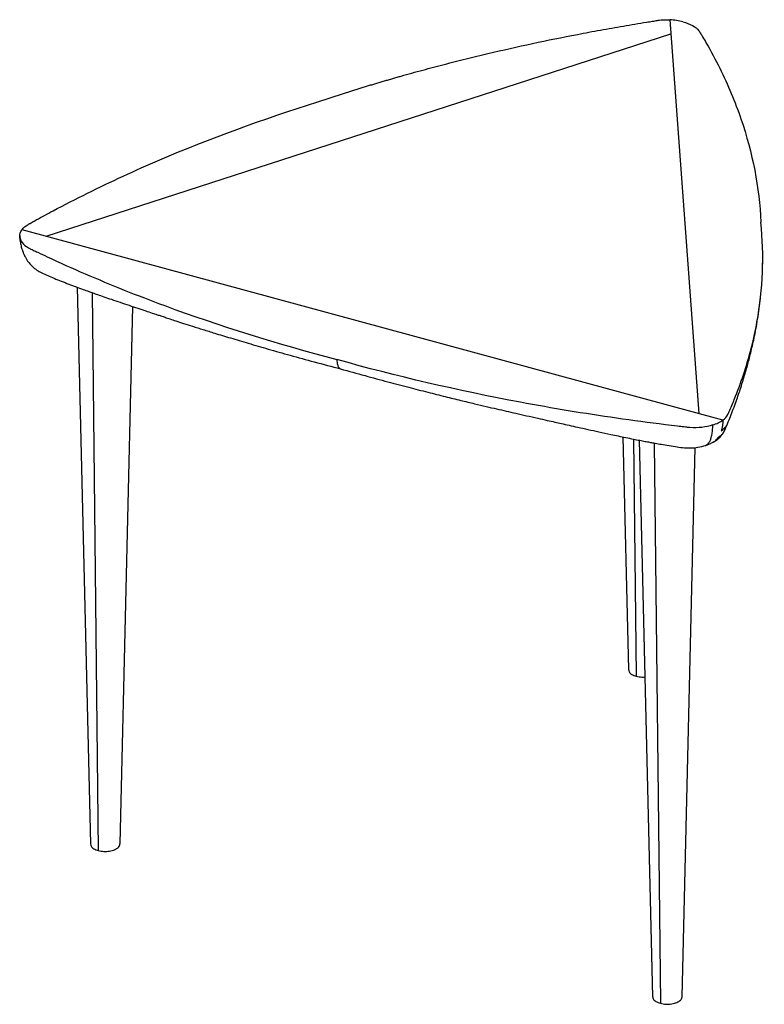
# Paper-space layout '_Trimetric' of a CAD drawing. Header units: millimetres. Extents: x -268 to 159, y -12 to 554.
import ezdxf

# ---------------------------------------------------------------- set-up
doc = ezdxf.new("R2010")
doc.units = ezdxf.units.MM

psp = doc.layouts.new('_Trimetric')

# ---------------------------------------------------------------- linework, layer by layer
at = {"color": 7, "linetype": 'Continuous', "lineweight": 25}
for p, q in [((105.04, 553.78), (121.76, 327.54)), ((-253.23, 429.46), (105.64, 545.76)), ((135.56, 323.79), (-267.02, 433.2)), ((-268.1, 427.33), (-268.22, 429.16)), ((-268.05, 426.68), (-268.04, 426.55)), ((158.3, 409.91), (158.46, 416.72)), ((-235.35, 400.13), (-227.75, 80.34)), ((-226.81, 397.04), (-223.22, 76.53)), ((-210.75, 80.34), (-203.42, 389.03)), ((78.09, 314.16), (81.27, 180.49)), ((84.27, 312.9), (85.8, 176.68)), ((87.56, 312.25), (95.16, -7.42)), ((96.08, 310.65), (99.69, -11.23)), ((112.16, -7.42), (119.65, 308.07))]:
    psp.add_line(p, q, dxfattribs=at)
for points, knots in [([(-97.09, 506.67), (-96.31, 506.93), (-94.74, 507.45), (-92.39, 508.23), (-90.03, 509), (-87.67, 509.77), (-85.3, 510.54), (-82.93, 511.3), (-80.55, 512.05), (-78.17, 512.8), (-75.78, 513.55), (-73.38, 514.29), (-70.98, 515.03), (-68.58, 515.76), (-66.17, 516.49), (-63.76, 517.21), (-61.34, 517.93), (-58.91, 518.64), (-56.48, 519.35), (-54.05, 520.06), (-51.61, 520.76), (-45.91, 522.38), (-36.9, 524.88), (-24.51, 528.17), (-12, 531.35), (4.82, 535.42), (26.11, 540.22), (47.73, 544.61), (65.2, 547.88), (76.2, 549.82), (85.04, 551.32), (90.03, 552.13), (93.36, 552.67), (95.02, 552.93), (96.5, 553.16), (97.61, 553.34), (98.72, 553.51), (100.03, 553.67), (101.43, 553.77), (102.55, 553.81), (103.38, 553.82), (104.21, 553.81), (104.77, 553.79), (105.04, 553.78)], [0, 0, 0, 0, 0.012537, 0.025072, 0.037606, 0.050138, 0.062669, 0.075199, 0.087728, 0.100256, 0.112783, 0.12531, 0.137836, 0.150362, 0.162889, 0.175415, 0.187942, 0.20047, 0.212998, 0.225527, 0.238057, 0.250588, 0.313142, 0.375669, 0.438191, 0.500729, 0.625757, 0.750771, 0.813322, 0.875874, 0.907169, 0.938465, 0.946291, 0.954118, 0.961841, 0.967058, 0.96977, 0.977438, 0.98508, 0.988813, 0.992539, 0.996265, 1, 1, 1, 1]), ([(112.64, 552.59), (116.67, 551.55), (120.17, 549.67), (121.94, 547.22), (122.13, 546.92), (122.22, 546.78), (122.49, 546.33), (123.03, 545.44), (124.28, 543.36), (128.12, 536.81), (136.47, 521.23), (150.73, 487.21), (156.49, 457.45), (157.4, 437.51)], [0, 0, 0, 0, 0.0625, 0.066406, 0.066406, 0.070313, 0.070313, 0.078125, 0.09375, 0.125, 0.25, 0.5, 1, 1, 1, 1]), ([(-267.02, 433.2), (-266.24, 434.26), (-265.08, 435.27), (-263.36, 436.27), (-263.16, 436.38), (-262.77, 436.6), (-262.18, 436.93), (-260.8, 437.71), (-256.45, 440.12), (-246.03, 445.77), (-222.98, 457.6), (-174.45, 479.94), (-128.94, 496.67), (-97.09, 506.67)], [0, 0, 0, 0, 0.03125, 0.03125, 0.035156, 0.035156, 0.039062, 0.046875, 0.0625, 0.125, 0.25, 0.5, 1, 1, 1, 1]), ([(135.56, 323.79), (136.81, 324.72), (137.77, 325.78), (138.41, 327.08), (138.47, 327.23), (138.61, 327.52), (138.8, 327.96), (139.26, 328.98), (140.67, 332.19), (143.85, 339.81), (149.81, 356.29), (158.21, 389.53), (159.36, 418.32), (157.4, 437.51)], [0, 0, 0, 0, 0.03125, 0.03125, 0.035156, 0.035156, 0.039062, 0.046875, 0.0625, 0.125, 0.25, 0.5, 1, 1, 1, 1]), ([(-268.25, 429.93), (-268.24, 429.4), (-268.24, 428.4), (-268.13, 427.41), (-268.08, 426.94)], [0, 0, 0, 0, 0.531597, 1, 1, 1, 1]), ([(-268.22, 429.16), (-268.14, 426.84), (-266.36, 424.4), (-262.83, 422.52), (-262.41, 422.3), (-262.18, 422.2), (-261.52, 421.88), (-260.2, 421.24), (-257.1, 419.76), (-247.29, 415.14), (-223.63, 404.52), (-170.25, 383.18), (-120.65, 367.63), (-86.14, 358.58)], [0, 0, 0, 0, 0.0625, 0.066406, 0.066406, 0.070312, 0.070312, 0.078125, 0.09375, 0.125, 0.25, 0.5, 1, 1, 1, 1]), ([(-268.13, 427.33), (-268.03, 426.41), (-267.82, 424.58), (-267.1, 421.89), (-266.19, 419.49), (-265.2, 417.48), (-264.27, 415.9), (-263.21, 414.31), (-261.85, 412.75), (-260.2, 411.23), (-258.2, 409.73), (-255.56, 408.26), (-252.15, 406.79), (-248.44, 405.2), (-244.39, 403.57), (-240.21, 401.95), (-236.01, 400.36), (-232.19, 398.96), (-228.96, 397.8), (-226.26, 396.84), (-223.37, 395.83), (-219.81, 394.59), (-215.45, 393.09), (-210.65, 391.46), (-205.63, 389.77), (-200.67, 388.11), (-196.24, 386.63), (-192.58, 385.41), (-189.69, 384.45), (-187.18, 383.62), (-184.72, 382.8), (-181.89, 381.87), (-178.35, 380.71), (-174.03, 379.31), (-168.82, 377.65), (-162.86, 375.77), (-155.62, 373.53), (-146.96, 370.89), (-136.74, 367.85), (-125.32, 364.53), (-112.69, 360.97), (-98.83, 357.15), (-89.09, 354.58), (-84.03, 353.24)], [0, 0, 0, 0, 0.011936, 0.02392, 0.035161, 0.044772, 0.052539, 0.058854, 0.069276, 0.078559, 0.088498, 0.103782, 0.121449, 0.141101, 0.16277, 0.186509, 0.209297, 0.231547, 0.248819, 0.262036, 0.276674, 0.297181, 0.321624, 0.350276, 0.379472, 0.407139, 0.433247, 0.454667, 0.471483, 0.483241, 0.495888, 0.5109, 0.528277, 0.551798, 0.578668, 0.609249, 0.643618, 0.689482, 0.740739, 0.797403, 0.85949, 0.927017, 1, 1, 1, 1]), ([(-268.03, 426.56), (-268.04, 426.62), (-268.08, 426.76), (-268.08, 426.9), (-268.08, 426.97)], [0, 0, 0, 0, 0.453416, 1, 1, 1, 1]), ([(130.03, 311.14), (130.17, 311.21), (130.88, 311.55), (131.89, 312.26), (133.04, 313.17), (133.88, 313.96), (134.57, 314.72), (135.43, 315.79), (136.4, 317.43), (137.31, 319.6), (138.62, 322.63), (139.95, 325.98), (141.6, 330.26), (143.13, 334.44), (144.54, 338.5), (145.9, 342.57), (147.17, 346.61), (148.36, 350.58), (149.41, 354.24), (150.4, 357.87), (151.36, 361.6), (152.33, 365.61), (153.31, 370), (154.32, 374.99), (155.32, 380.51), (156.25, 386.56), (156.87, 391.02), (157.11, 393.51), (157.14, 393.8)], [0, 0, 0, 0, 0.003363, 0.016873, 0.027159, 0.036013, 0.042412, 0.049656, 0.066902, 0.086811, 0.108087, 0.155007, 0.204842, 0.25666, 0.304957, 0.34809, 0.398492, 0.444539, 0.490673, 0.534274, 0.581975, 0.633775, 0.690412, 0.755094, 0.82821, 0.904891, 0.989104, 1, 1, 1, 1]), ([(129.75, 321), (125.98, 319.72), (121.08, 319.1), (116.07, 319.54), (115.48, 319.6), (115.18, 319.64), (114.3, 319.74), (112.53, 319.94), (108.41, 320.42), (95.47, 321.99), (65.1, 326.05), (0.77, 336.71), (-52.15, 349.02), (-86.14, 358.58)], [0, 0, 0, 0, 0.0625, 0.066406, 0.066406, 0.070313, 0.070313, 0.078125, 0.09375, 0.125, 0.25, 0.5, 1, 1, 1, 1]), ([(-86.14, 358.58), (-86.12, 358.01), (-86.09, 356.99), (-85.8, 355.43), (-85.23, 354.07), (-84.55, 353.37), (-84.1, 353.28), (-84.05, 353.27)], [0, 0, 0, 0, 0.202321, 0.368011, 0.662534, 0.955814, 1, 1, 1, 1]), ([(-84.05, 353.25), (-79.38, 351.94), (-70.41, 349.44), (-57.34, 345.91), (-45.3, 342.74), (-34.27, 339.91), (-24.3, 337.41), (-15.35, 335.21), (-7.51, 333.32), (-0.63, 331.69), (5.39, 330.29), (11.05, 328.98), (16.77, 327.68), (22.84, 326.32), (28.87, 324.97), (34.34, 323.74), (38.88, 322.73), (43.03, 321.8), (47.41, 320.82), (52.49, 319.69), (58.24, 318.42), (64.58, 317.03), (70.39, 315.78), (75.53, 314.69), (79.82, 313.8), (83.96, 312.96), (87.67, 312.23), (90.75, 311.64), (93.39, 311.14), (96.16, 310.63), (99.5, 310.03), (103.66, 309.31), (108.05, 308.62), (112.37, 307.89), (116.76, 307.7), (121.35, 308.09), (124.22, 308.89), (125.68, 309.31)], [0, 0, 0, 0, 0.07071, 0.135914, 0.195627, 0.249865, 0.298646, 0.341981, 0.380488, 0.412456, 0.441261, 0.467033, 0.493471, 0.52226, 0.552171, 0.577527, 0.598112, 0.615248, 0.635447, 0.658996, 0.685717, 0.715126, 0.747138, 0.766593, 0.786891, 0.807038, 0.824344, 0.838702, 0.85015, 0.861458, 0.87769, 0.897209, 0.919985, 0.939026, 0.958754, 0.979021, 1, 1, 1, 1]), ([(135.56, 323.79), (135.55, 323.66), (135.55, 323.39), (135.54, 322.98), (135.52, 322.58), (135.49, 322.05), (135.43, 321.39), (135.33, 320.62), (135.2, 319.85), (135.05, 319.1), (134.86, 318.35), (134.71, 317.86), (134.64, 317.61)], [0, 0, 0, 0, 0.062537, 0.125287, 0.188059, 0.250593, 0.374369, 0.499998, 0.622641, 0.749398, 0.871345, 1, 1, 1, 1]), ([(128.04, 311.57), (128.15, 311.81), (128.37, 312.32), (128.72, 313.28), (129.05, 314.47), (129.35, 315.85), (129.56, 317.3), (129.64, 318.21), (129.73, 319.52), (129.75, 320.3), (129.75, 321)], [0, 0, 0, 0, 0.125, 0.25, 0.375, 0.5, 0.625, 0.75, 0.75, 1, 1, 1, 1]), ([(137.02, 319.88), (136.98, 319.74), (136.89, 319.43), (136.74, 318.95), (136.55, 318.43), (136.35, 317.9), (136.14, 317.4), (135.92, 316.93), (135.7, 316.47), (135.53, 316.17), (135.45, 316.02)], [0, 0, 0, 0, 0.104859, 0.224628, 0.356962, 0.498942, 0.628187, 0.749798, 0.876621, 1, 1, 1, 1]), ([(125.58, 309.31), (126.02, 309.47), (127.01, 309.81), (127.67, 310.94), (128.04, 311.57)], [0, 0, 0, 0, 0.4440473, 1, 1, 1, 1]), ([(125.59, 309.28), (126.41, 309.54), (128, 310.06), (129.44, 310.83), (130.13, 311.2)], [0, 0, 0, 0, 0.518781, 1, 1, 1, 1]), ([(129.99, 311.23), (130.31, 311.37), (131.54, 311.9), (132.3, 313), (132.87, 313.81)], [0, 0, 0, 0, 0.257843, 1, 1, 1, 1]), ([(135.45, 316.02), (135.39, 315.95), (135.28, 315.82), (135.1, 315.62), (134.91, 315.42), (134.72, 315.23), (134.51, 315.04), (134.3, 314.86), (134.08, 314.67), (133.85, 314.49), (133.62, 314.32), (133.38, 314.14), (133.13, 313.97), (132.96, 313.86), (132.87, 313.81)], [0, 0, 0, 0, 0.085039, 0.169702, 0.254013, 0.33799, 0.421654, 0.505022, 0.588114, 0.670947, 0.753536, 0.835898, 0.918048, 1, 1, 1, 1]), ([(81.4, 180.5), (81.43, 180.08), (81.49, 179.09), (83.05, 177.65), (84.89, 177), (85.8, 176.68)], [0, 0, 0, 0, 0.268358, 0.634179, 1, 1, 1, 1]), ([(85.8, 176.68), (86.85, 176.44), (88.47, 176.08), (90.19, 176.23), (90.79, 176.29)], [0, 0, 0, 0, 0.645296, 1, 1, 1, 1]), ([(-227.63, 80.35), (-227.6, 79.93), (-227.53, 78.94), (-225.97, 77.5), (-224.14, 76.85), (-223.22, 76.53)], [0, 0, 0, 0, 0.268358, 0.634179, 1, 1, 1, 1]), ([(-223.22, 76.53), (-222.18, 76.32), (-220.09, 75.9), (-216.67, 76.11), (-213.67, 76.94), (-211.61, 78.3), (-210.65, 79.54), (-210.83, 80.22), (-210.86, 80.34)], [0, 0, 0, 0, 0.192158, 0.384316, 0.576474, 0.768632, 0.96079, 1, 1, 1, 1]), ([(95.28, -7.41), (95.31, -7.83), (95.38, -8.82), (96.94, -10.26), (98.77, -10.91), (99.69, -11.23)], [0, 0, 0, 0, 0.268358, 0.634179, 1, 1, 1, 1]), ([(99.69, -11.23), (100.73, -11.44), (102.82, -11.86), (106.24, -11.65), (109.24, -10.82), (111.3, -9.46), (112.26, -8.22), (112.08, -7.54), (112.05, -7.42)], [0, 0, 0, 0, 0.192158, 0.384316, 0.576474, 0.768632, 0.96079, 1, 1, 1, 1])]:
    psp.add_open_spline(points, degree=3, knots=knots, dxfattribs=at)
for points in [[(112.64, 552.59), (110.31, 553.26), (107.72, 553.67), (105.04, 553.78)], [(-268.22, 429.16), (-268.37, 430.53), (-267.97, 431.91), (-267.02, 433.2)], [(129.75, 321), (132.03, 321.71), (134.02, 322.66), (135.56, 323.79)], [(134.64, 317.61), (135.61, 318.3), (136.42, 319.06), (137.02, 319.88)]]:
    psp.add_open_spline(points, degree=3, dxfattribs=at)

doc.saveas('drawing.dxf')
